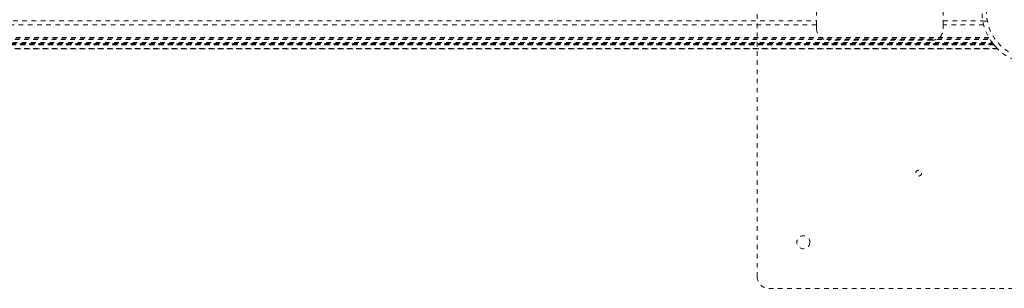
# Model space of a CAD drawing. Header units: inches. Extents: x 13.9 to 73.4, y 17.6 to 59.4.
# Tile 4 of 6: x 39.8 to 61.1, y 32.5 to 38.3. Entities that reach past the tile are written whole.
import ezdxf

# ---------------------------------------------------------------- set-up
doc = ezdxf.new("R2010")
doc.units = ezdxf.units.IN
doc.header["$MEASUREMENT"] = 0
doc.linetypes.add('SLD-Dashed', pattern=[0.075, 0.05, -0.025])

msp = doc.modelspace()

# ---------------------------------------------------------------- linework, layer by layer
at = {"color": 7, "linetype": 'SLD-Dashed', "lineweight": 0}
for p, q in [((55.761, 32.739), (55.761, 44.239)), ((57.046, 38.208), (57.046, 38.771)), ((59.796, 38.208), (59.796, 38.771)), ((30.226, 38.292), (57.046, 38.292)), ((59.796, 38.292), (60.653, 38.292)), ((60.654, 38.289), (60.75, 38.289)), ((57.046, 38.208), (30.226, 38.208)), ((57.046, 38.124), (57.046, 38.208)), ((60.672, 38.208), (59.796, 38.208)), ((59.796, 38.208), (59.796, 38.124)), ((60.876, 37.795), (26.396, 37.795)), ((60.872, 37.799), (26.399, 37.799)), ((26.4, 37.801), (60.871, 37.801)), ((26.402, 37.803), (60.869, 37.803)), ((26.419, 37.825), (60.853, 37.825)), ((26.463, 37.891), (60.808, 37.891)), ((26.479, 37.916), (60.793, 37.916)), ((26.489, 37.934), (60.782, 37.934)), ((59.546, 37.874), (57.296, 37.874)), ((26.295, 37.684), (60.976, 37.684)), ((60.975, 37.684), (26.297, 37.684)), ((26.297, 37.684), (60.974, 37.684)), ((60.963, 37.696), (26.309, 37.696)), ((60.892, 37.774), (26.379, 37.774)), ((26.379, 37.774), (60.892, 37.774)), ((26.383, 37.779), (60.888, 37.779)), ((26.384, 37.78), (60.887, 37.78)), ((60.885, 37.783), (26.386, 37.783)), ((26.386, 37.783), (60.885, 37.783)), ((60.889, 37.779), (60.883, 37.785)), ((60.892, 37.774), (60.888, 37.779)), ((67.511, 32.489), (56.011, 32.489))]:
    msp.add_line(p, q, dxfattribs=at)
for centre, radius in [((61.761, 38.489), 1.125), ((61.761, 38.489), 1.03), ((59.261, 34.989), 0.0625), ((56.761, 33.489), 0.141)]:
    msp.add_circle(centre, radius, dxfattribs=at)
for centre, radius, start, end in [((57.296, 38.124), 0.25, 180, 270), ((59.546, 38.124), 0.25, 270, 0), ((61.756, 38.486), 1.12, 216.1683, 218.1345), ((61.736, 38.468), 1.092, 217.617, 225.7602), ((61.782, 38.507), 1.153, 217.8669, 219.1367), ((56.011, 32.739), 0.25, 180, 270)]:
    msp.add_arc(centre, radius, start, end, dxfattribs=at)

doc.saveas('drawing.dxf')
